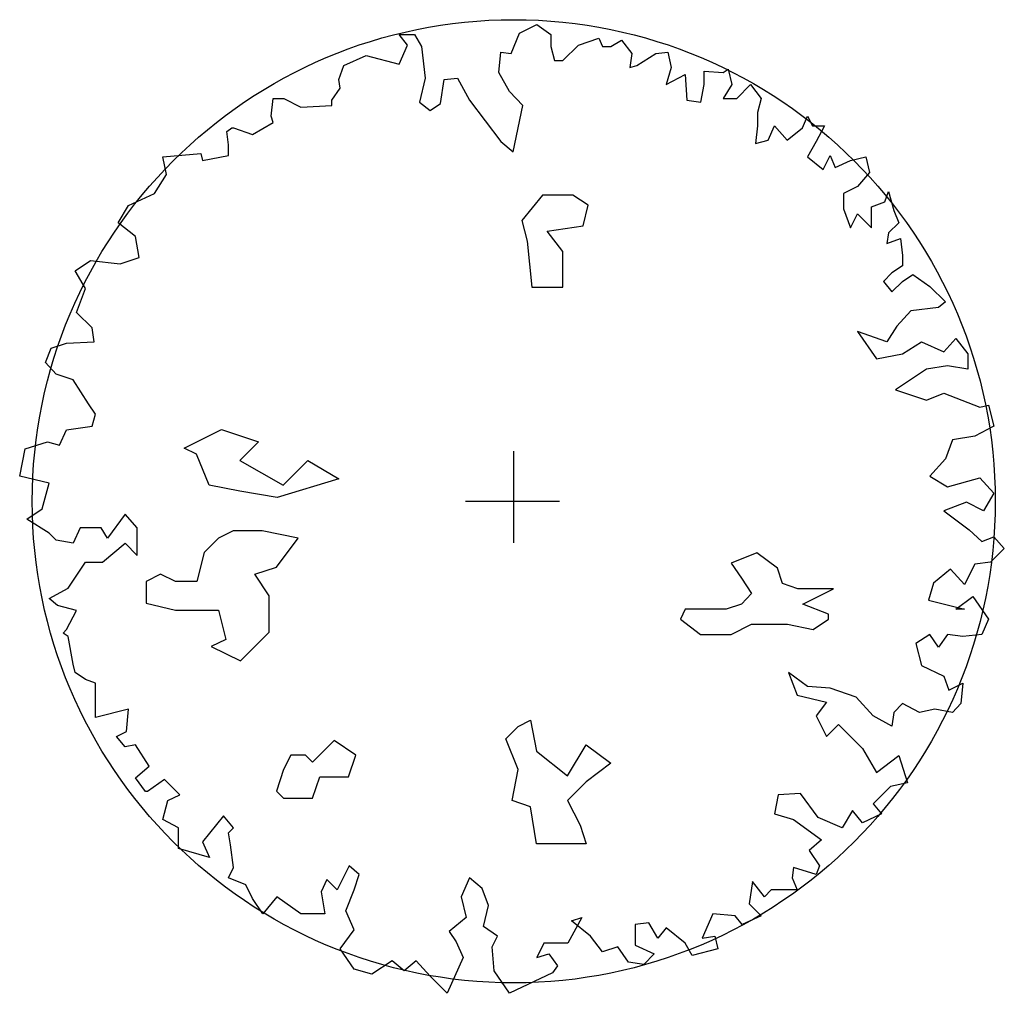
# Model space of a CAD drawing. Extents: x 307.8 to 320.1, y 218.9 to 231.
import ezdxf

# ---------------------------------------------------------------- set-up
doc = ezdxf.new("R2010")
doc.units = 0
doc.layers.get('0').update_dxf_attribs({"linetype": 'CONTINUOUS'})
doc.layers.add('TR_OUT', color=7, linetype='CONTINUOUS')

msp = doc.modelspace()

# ---------------------------------------------------------------- linework, layer by layer
at = {"color": 0}
for p, q in [((314, 224.484), (314, 225.624)), ((313.4, 225), (314.57, 225))]:
    msp.add_line(p, q, dxfattribs=at)
for points in [[(313.966, 230.578), (314.072, 230.833), (314.289, 230.939), (314.463, 230.815), (314.463, 230.665), (314.507, 230.491), (314.613, 230.491), (314.806, 230.684), (315.061, 230.771), (315.104, 230.665), (315.21, 230.665), (315.341, 230.746), (315.471, 230.578), (315.447, 230.404), (315.534, 230.429), (315.77, 230.578), (315.919, 230.597), (315.963, 230.404), (315.901, 230.192), (316.137, 230.317), (316.156, 229.999), (316.33, 229.974), (316.374, 230.192), (316.374, 230.36), (316.61, 230.342), (316.672, 230.385), (316.716, 230.192), (316.61, 230.018), (316.778, 230.018), (316.952, 230.192), (317.083, 230.018), (317.039, 229.844), (317.039, 229.676), (317.014, 229.458), (317.17, 229.501), (317.251, 229.676), (317.406, 229.501), (317.599, 229.651), (317.661, 229.8), (317.724, 229.676), (317.873, 229.676), (317.767, 229.483), (317.661, 229.29), (317.854, 229.134), (317.941, 229.308), (318.004, 229.159), (318.197, 229.246), (318.389, 229.29), (318.433, 229.097), (318.284, 228.922), (318.109, 228.835), (318.109, 228.642), (318.197, 228.406), (318.284, 228.58), (318.458, 228.406), (318.458, 228.667), (318.626, 228.729), (318.669, 228.86), (318.738, 228.624), (318.8, 228.468), (318.669, 228.344), (318.651, 228.213), (318.819, 228.275), (318.844, 228.063), (318.844, 227.933), (318.713, 227.846), (318.607, 227.74), (318.713, 227.609), (318.844, 227.74), (318.974, 227.827), (319.186, 227.678), (319.379, 227.485), (319.292, 227.416), (318.949, 227.373), (318.775, 227.18), (318.651, 226.987), (318.284, 227.117), (318.52, 226.775), (318.844, 226.837), (319.08, 226.987), (319.36, 226.862), (319.509, 227.03), (319.659, 226.837), (319.659, 226.644), (319.404, 226.688), (319.142, 226.644), (318.757, 226.389), (319.142, 226.258), (319.36, 226.346), (319.808, 226.171), (319.914, 226.196), (319.982, 225.935), (319.746, 225.81), (319.466, 225.767), (319.379, 225.53), (319.186, 225.312), (319.404, 225.182), (319.808, 225.294), (319.982, 225.101), (319.852, 224.883), (319.64, 224.989), (319.36, 224.883)], [(319.36, 224.883), (319.677, 224.646), (319.833, 224.497), (319.982, 224.559), (320.113, 224.41), (319.939, 224.242), (319.746, 224.217), (319.615, 223.962), (319.441, 224.155), (319.229, 223.98), (319.167, 223.769), (319.615, 223.657), (319.509, 223.657), (319.721, 223.812), (319.914, 223.532), (319.833, 223.339), (319.596, 223.314), (319.404, 223.339), (319.292, 223.184), (319.186, 223.339), (319.012, 223.227), (319.08, 222.953), (319.36, 222.823), (319.422, 222.648), (319.596, 222.735), (319.572, 222.48), (319.466, 222.368), (319.248, 222.412), (319.055, 222.368), (318.844, 222.48), (318.738, 222.368), (318.713, 222.2), (318.477, 222.325), (318.265, 222.561), (317.941, 222.673), (317.661, 222.692), (317.425, 222.866), (317.531, 222.586), (317.898, 222.499), (317.767, 222.325), (317.898, 222.069), (318.047, 222.219), (318.346, 221.92), (318.52, 221.621), (318.8, 221.833), (318.906, 221.491), (318.694, 221.447), (318.477, 221.229), (318.582, 221.105), (318.346, 220.993), (318.221, 221.148), (318.091, 220.93), (317.792, 221.061), (317.574, 221.36), (317.294, 221.341), (317.251, 221.105), (317.487, 221.036), (317.836, 220.781), (317.68, 220.65), (317.811, 220.457), (317.767, 220.351), (317.487, 220.439), (317.469, 220.308), (317.531, 220.159), (317.381, 220.159), (317.207, 220.159), (317.126, 220.071), (316.977, 220.264), (316.934, 219.984), (317.083, 219.835), (316.846, 219.729), (316.759, 219.835), (316.479, 219.86), (316.349, 219.555), (316.504, 219.58), (316.542, 219.424), (316.224, 219.343), (316.137, 219.493), (315.901, 219.685), (315.795, 219.555), (315.683, 219.748), (315.515, 219.729), (315.515, 219.468), (315.751, 219.362), (315.621, 219.231), (315.428, 219.256), (315.297, 219.449), (315.104, 219.387), (314.955, 219.58), (314.719, 219.773), (314.849, 219.816), (314.675, 219.493), (314.376, 219.493), (314.289, 219.318), (314.439, 219.362), (314.544, 219.212), (314.482, 219.125), (313.947, 218.87), (313.754, 219.15), (313.729, 219.449), (313.798, 219.58), (313.624, 219.704), (313.686, 219.966), (313.605, 220.177), (313.449, 220.308), (313.344, 220.071), (313.406, 219.816), (313.194, 219.642), (313.281, 219.511), (313.368, 219.318), (313.169, 218.87), (312.958, 219.082), (312.784, 219.275), (312.634, 219.15), (312.485, 219.275), (312.23, 219.107), (312.012, 219.169), (311.838, 219.424), (312.012, 219.661), (311.906, 219.897), (312.012, 220.159), (312.074, 220.351), (311.95, 220.457), (311.801, 220.159), (311.67, 220.289), (311.601, 220.134), (311.645, 219.86), (311.346, 219.86), (311.048, 220.071), (310.874, 219.86), (310.743, 220.053), (310.662, 220.221), (310.444, 220.308), (310.506, 220.439), (310.469, 220.719), (310.444, 220.868), (310.506, 220.93), (310.382, 221.08), (310.121, 220.756), (310.208, 220.563), (309.822, 220.675), (309.822, 220.93), (309.629, 221.036), (309.691, 221.273), (309.841, 221.341), (309.648, 221.534), (309.436, 221.385), (309.411, 221.385), (309.287, 221.553), (309.455, 221.702), (309.287, 221.964), (309.156, 221.939), (309.051, 222.069), (309.175, 222.132), (309.2, 222.412), (308.789, 222.306), (308.789, 222.518), (308.789, 222.735), (308.665, 222.779), (308.534, 222.866), (308.509, 222.972), (308.447, 223.314), (308.385, 223.358), (308.428, 223.401), (308.553, 223.638), (308.316, 223.7), (308.211, 223.787), (308.447, 223.918), (308.665, 224.242), (308.876, 224.242), (309.156, 224.478), (309.306, 224.323), (309.306, 224.671), (309.156, 224.839), (308.939, 224.54), (308.858, 224.671), (308.596, 224.671), (308.509, 224.478), (308.298, 224.516), (308.211, 224.603), (307.931, 224.777), (308.123, 224.908), (308.211, 225.225), (307.844, 225.312), (307.912, 225.655), (308.192, 225.742), (308.341, 225.698), (308.428, 225.891), (308.746, 225.935), (308.789, 226.084), (308.702, 226.215), (308.509, 226.514), (308.298, 226.582), (308.167, 226.731), (308.235, 226.906), (308.428, 226.968), (308.771, 226.987), (308.746, 227.161), (308.553, 227.354), (308.665, 227.653), (308.534, 227.87), (308.727, 228.001), (309.094, 227.958), (309.331, 228.039), (309.287, 228.3), (309.069, 228.468), (309.2, 228.686), (309.523, 228.835), (309.673, 229.072), (309.629, 229.29), (310.102, 229.333), (310.121, 229.246), (310.444, 229.308), (310.444, 229.439), (310.426, 229.607), (310.488, 229.651), (310.506, 229.651), (310.743, 229.57), (311.004, 229.719), (310.979, 229.8), (311.004, 230.018), (311.135, 230.018), (311.346, 229.912), (311.732, 229.931), (311.732, 229.999), (311.838, 230.149), (311.819, 230.254), (311.881, 230.429), (312.161, 230.553), (312.572, 230.447), (312.678, 230.684), (312.572, 230.815), (312.765, 230.815), (312.852, 230.665), (312.896, 230.273), (312.827, 229.974), (312.958, 229.868), (313.088, 229.956), (313.132, 230.254), (313.3, 230.273), (313.449, 229.999), (313.841, 229.483), (313.991, 229.352), (314.115, 229.931), (313.947, 230.105), (313.816, 230.342), (313.841, 230.597), (313.966, 230.578)]]:
    msp.add_lwpolyline(points, dxfattribs=at)
for points in [[(314.357, 228.815), (314.101, 228.497), (314.166, 228.241), (314.227, 227.666), (314.61, 227.666), (314.61, 228.114), (314.418, 228.367), (314.866, 228.432), (314.928, 228.689), (314.736, 228.815)], [(310.203, 225.202), (310.048, 225.585), (309.893, 225.662), (310.358, 225.895), (310.818, 225.74), (310.586, 225.508), (311.127, 225.202), (311.433, 225.508), (311.82, 225.28), (311.05, 225.047), (310.586, 225.125)], [(310.321, 224.542), (310.142, 224.363), (310.052, 224.001), (309.783, 224.001), (309.6, 224.09), (309.421, 224.001), (309.421, 223.732), (309.783, 223.642), (310.321, 223.642), (310.411, 223.28), (310.231, 223.19), (310.594, 223.011), (310.952, 223.369), (310.952, 223.821), (310.773, 224.09), (311.042, 224.18), (311.315, 224.542), (310.863, 224.632), (310.504, 224.632)], [(317.986, 223.911), (317.795, 223.911), (317.538, 223.911), (317.347, 223.976), (317.286, 224.168), (317.029, 224.359), (316.711, 224.229), (316.838, 224.041), (316.964, 223.85), (316.838, 223.72), (316.646, 223.658), (316.137, 223.658), (316.076, 223.532), (316.329, 223.341), (316.711, 223.341), (316.964, 223.467), (317.286, 223.467), (317.412, 223.467), (317.73, 223.402), (317.921, 223.532), (317.921, 223.593), (317.603, 223.72)], [(313.979, 221.272), (314.056, 221.659), (313.901, 222.041), (314.056, 222.196), (314.207, 222.274), (314.284, 221.887), (314.671, 221.581), (314.903, 221.964), (315.209, 221.736), (314.903, 221.504), (314.671, 221.272), (314.826, 220.966), (314.903, 220.734), (314.284, 220.734), (314.207, 221.194)], [(311.494, 221.748), (311.404, 221.838), (311.221, 221.838), (311.132, 221.659), (311.042, 221.39), (311.132, 221.3), (311.494, 221.3), (311.584, 221.569), (311.942, 221.569), (312.032, 221.838), (311.763, 222.021)]]:
    msp.add_lwpolyline(points, close=True, dxfattribs=at)
at = {"layer": 'TR_OUT', "color": 0}
msp.add_circle((314, 225), 6, dxfattribs=at)

doc.saveas('drawing.dxf')
